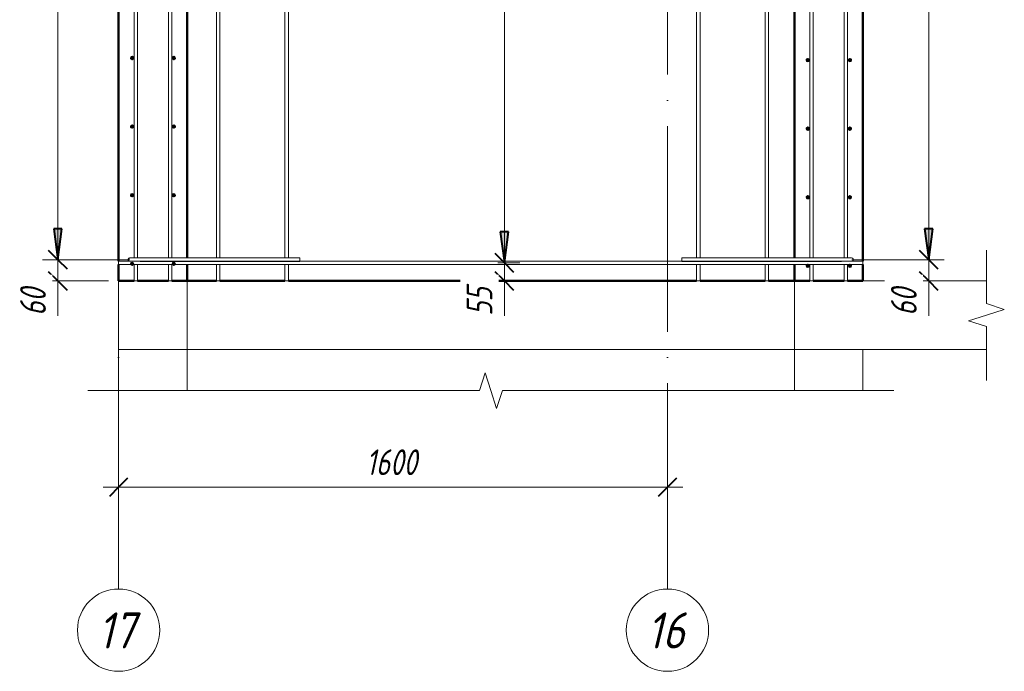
# Model space of a CAD drawing. Header units: millimetres. Extents: x -17509 to 45741, y 2835 to 27111.
# Tile 74 of 98: x 31713 to 34583, y 20962 to 22862. Entities that reach past the tile are written whole.
import ezdxf

# ---------------------------------------------------------------- set-up
doc = ezdxf.new("R2010")
doc.units = ezdxf.units.MM
doc.linetypes.add('ADSK_Линия сетки', pattern=[750, 600, -75, 0, -75])
doc.linetypes.add('ADSK_Невидимые', pattern=[150, 90, -60])
for name, color, linetype, lineweight in [('A-____-____-DIMS', 211, 'Continuous', 9), ('A-____-____-DIMS-30', 211, 'Continuous', 9), ('A-____-NOTE-TEXT', 131, 'Continuous', 20), ('A-DETL-GENF-OTLN', 92, 'Continuous', 20), ('A-FLOR-____-HDLN', 190, 'ADSK_Невидимые', 20), ('A-FLOR-____-MCUT', 192, 'Continuous', 50), ('A-FLOR-____-OTLN', 192, 'Continuous', 20), ('A-WALL-____-MCUT', 113, 'Continuous', 50), ('A-WALL-____-OTLN', 113, 'Continuous', 20), ('S-GRID-____-IDEN', 1, 'Continuous', 20), ('S-GRID-____-OTLN', 1, 'Continuous', 9), ('S-RBAR-____-MCUT', 171, 'Continuous', 20), ('S-RBAR-____-OTLN', 171, 'Continuous', 100)]:
    doc.layers.add(name, color=color, linetype=linetype, lineweight=lineweight)
doc.styles.add('GOST Common_I', font='GOST Common Italic.ttf', dxfattribs={"width": 0.9, "height": 105})
doc.styles.add('GOST Common_I_1', font='GOST Common Italic.ttf', dxfattribs={"width": 0.8, "height": 75})
doc.dimstyles.new('ADSK_Для_арматуры_Основной_2_5_мм_шаг_кол-во_Стрелки_точный', dxfattribs={"dimscale": 304.8, "dimtxt": 0.247469, "dimasz": 0.295276, "dimexe": 0.147638, "dimexo": 0.000484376, "dimgap": 0.03937, "dimtad": 1, "dimdec": 0, "dimlfac": 304.8, "dimdsep": 46, "dimtxsty": 'GOST Common_I_1', "dimsah": 1, "dimcen": 0.09, "dimdle": 0.147638, "dimazin": 0, "dimtfac": 1, "dimtdec": 4, "dimtix": 1, "dimtmove": 0, "dimatfit": 3, "dimfxl": 1, "dimtvp": 1, "dimtfill": 1, "dimtolj": 1, "dimtzin": 0, "dimarcsym": 2})
doc.dimstyles.new('ADSK_Округление_5мм__Узкий_', dxfattribs={"dimscale": 304.8, "dimtxt": 0.247469, "dimasz": 0.177165, "dimexe": 0.147638, "dimexo": 0.000322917, "dimgap": 0.03937, "dimtad": 1, "dimdec": 0, "dimlfac": 304.8, "dimrnd": 5, "dimdsep": 46, "dimtxsty": 'GOST Common_I_1', "dimblk1": 'OBLIQUE', "dimblk2": 'OBLIQUE', "dimsah": 1, "dimcen": 0.09, "dimdle": 0.147638, "dimazin": 0, "dimtfac": 1, "dimtdec": 4, "dimtix": 1, "dimtmove": 0, "dimatfit": 3, "dimfxl": 1, "dimtvp": 1, "dimtfill": 1, "dimtolj": 1, "dimtzin": 0, "dimlwd": 20, "dimlwe": 20, "dimarcsym": 2})
doc.dimstyles.new('ADSK_Округление_5мм__Узкий__1', dxfattribs={"dimscale": 304.8, "dimtxt": 0.247469, "dimasz": 0.177165, "dimexe": 0.147638, "dimexo": 0.000322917, "dimgap": 0.03937, "dimtad": 1, "dimdec": 0, "dimlfac": 304.8, "dimrnd": 5, "dimdsep": 46, "dimtxsty": 'GOST Common_I_1', "dimblk1": 'OBLIQUE', "dimblk2": 'OBLIQUE', "dimsah": 1, "dimcen": 0.09, "dimdle": 0.147638, "dimazin": 0, "dimtfac": 1, "dimtdec": 4, "dimtix": 1, "dimtmove": 1, "dimatfit": 3, "dimfxl": 1, "dimtvp": 1, "dimtfill": 1, "dimtolj": 1, "dimtzin": 0, "dimlwd": 20, "dimlwe": 20, "dimarcsym": 2})

# ---------------------------------------------------------------- blocks, each defined once
blk = doc.blocks.new('ADSK_Обрыв_Линия - ADSK_Обрыв_линия-1516213-КЖ1_Р_ВЭ8_Армирование_14')
at = {"layer": 'A-DETL-GENF-OTLN'}
for p, q in [((-51600, 21780.3), (-50548, 21780.3)), ((-50481.2, 21780.3), (-49430, 21780.3))]:
    blk.add_line(p, q, dxfattribs=at)
blk = doc.blocks.new('ADSK_Обрыв_Линия - ADSK_Обрыв_линия-1070728-КЖ1_Р_ВЭ8_Армирование_14')
at = {"layer": 'A-DETL-GENF-OTLN'}
for p, q in [((-49070, 22033.8), (-49070, 22100)), ((-49070, 21900), (-49070, 21967))]:
    blk.add_line(p, q, dxfattribs=at)
blk = doc.blocks.new('Ось сетки - Круг_Ø8 мм-6408-КЖ1_Р_ВЭ8_Армирование_14')
at = {"layer": 'S-GRID-____-IDEN'}
for start, end in [(0, 180), (180, 0)]:
    blk.add_arc((-50000, 21081.6), 120, start, end, dxfattribs=at)
blk = doc.blocks.new('DIMBLOCK307-КЖ1_Р_ВЭ8_Армирование_14')
at = {"layer": 'A-____-____-DIMS-30', "lineweight": 20}
for p, q in [((32001.2, 21498.8), (32001.2, 21543.8)), ((33601.2, 21498.8), (33601.2, 21543.8)), ((33646.2, 21498.8), (31956.2, 21498.8)), ((32001.2, 21498.8), (32001.2, 21490.6)), ((33601.2, 21498.8), (33601.2, 21490.6))]:
    blk.add_line(p, q, dxfattribs=at)
at = {"layer": 'A-____-____-DIMS-30', "lineweight": 40}
for p, q in [((32001.2, 21498.8), (32028.2, 21525.8)), ((33601.2, 21498.8), (33628.2, 21525.8)), ((32001.2, 21498.8), (31974.2, 21471.8)), ((33601.2, 21498.8), (33574.2, 21471.8))]:
    blk.add_line(p, q, dxfattribs=at)
at = {"layer": 'A-____-____-DIMS-30', "color": 0, "lineweight": 20, "insert": (32722.5, 21608.8), "char_height": 75, "width": 188.699, "attachment_point": 1, "line_spacing_factor": 1.022761, "style": 'GOST Common_I_1', "bg_fill": 3, "box_fill_scale": 1.25, "bg_fill_color": 256, "bg_fill_true_color": 13158600, "bg_fill_transparency": 0}
blk.add_mtext('1600', dxfattribs=at)
blk = doc.blocks.new('_Oblique')
at = {"color": 0, "linetype": 'ByBlock', "lineweight": -2}
blk.add_line((-0.5, -0.5), (0.5, 0.5), dxfattribs=at)
blk = doc.blocks.new('DIMBLOCK308-КЖ1_Р_ВЭ8_Армирование_14')
at = {"layer": 'A-____-____-DIMS-30', "lineweight": 40}
for p, q in [((34362.8, 22162), (34335.8, 22189)), ((34362.8, 22162), (34389.8, 22135)), ((34362.8, 22100), (34335.8, 22127)), ((34362.8, 22100), (34389.8, 22073))]:
    blk.add_line(p, q, dxfattribs=at)
at = {"layer": 'A-____-____-DIMS-30', "lineweight": 20}
for p, q in [((34362.8, 22162), (34138.2, 22162)), ((34362.8, 22055), (34362.8, 22162)), ((34362.8, 22162), (34407.8, 22162)), ((34362.8, 22097.8), (34362.8, 22131)), ((34362.8, 22100), (34201.2, 22100)), ((34362.8, 22100), (34407.8, 22100)), ((34362.8, 21998.4), (34362.8, 22097.8))]:
    blk.add_line(p, q, dxfattribs=at)
at = {"layer": 'A-____-____-DIMS-30', "color": 0, "lineweight": 20, "insert": (34252.8, 21998.4), "char_height": 75, "width": 101.253, "attachment_point": 1, "rotation": 90, "line_spacing_factor": 1.022761, "style": 'GOST Common_I_1', "bg_fill": 3, "box_fill_scale": 1.25, "bg_fill_color": 256, "bg_fill_true_color": 13158600, "bg_fill_transparency": 0}
blk.add_mtext('60', dxfattribs=at)
blk = doc.blocks.new('DIMBLOCK309-КЖ1_Р_ВЭ8_Армирование_14')
at = {"layer": 'A-____-____-DIMS-30', "lineweight": 40}
for p, q in [((34362.8, 24762), (34335.8, 24789)), ((34362.8, 24762), (34389.8, 24735)), ((34362.8, 22162), (34335.8, 22189)), ((34362.8, 22162), (34389.8, 22135))]:
    blk.add_line(p, q, dxfattribs=at)
at = {"layer": 'A-____-____-DIMS-30', "lineweight": 20}
for p, q in [((34362.8, 24762), (34138.2, 24762)), ((34362.8, 22162), (34362.8, 24762)), ((34362.8, 24762), (34407.8, 24762)), ((34362.8, 22162), (34138.2, 22162)), ((34362.8, 22162), (34407.8, 22162))]:
    blk.add_line(p, q, dxfattribs=at)
at = {"layer": 'A-____-____-DIMS-30', "color": 0, "lineweight": 20, "insert": (34252.8, 23377.6), "char_height": 75, "width": 202.507, "attachment_point": 1, "rotation": 90, "line_spacing_factor": 1.022761, "style": 'GOST Common_I_1', "bg_fill": 3, "box_fill_scale": 1.25, "bg_fill_color": 256, "bg_fill_true_color": 13158600, "bg_fill_transparency": 0}
blk.add_mtext('2600', dxfattribs=at)
blk = doc.blocks.new('DIMBLOCK325-КЖ1_Р_ВЭ8_Армирование_14')
at = {"layer": 'A-____-____-DIMS-30', "lineweight": 40}
for p, q in [((31824.1, 22162), (31797.1, 22189)), ((31824.1, 22162), (31851.1, 22135)), ((31824.1, 22100), (31797.1, 22127)), ((31824.1, 22100), (31851.1, 22073))]:
    blk.add_line(p, q, dxfattribs=at)
at = {"layer": 'A-____-____-DIMS-30', "lineweight": 20}
for p, q in [((31824.1, 22162), (31779.1, 22162)), ((31824.1, 22055), (31824.1, 22162)), ((31824.1, 22162), (32034.2, 22162)), ((31824.1, 22097.8), (31824.1, 22131)), ((31824.1, 22100), (31779.1, 22100)), ((31824.1, 22100), (31971.2, 22100)), ((31824.1, 21998.4), (31824.1, 22097.8))]:
    blk.add_line(p, q, dxfattribs=at)
at = {"layer": 'A-____-____-DIMS-30', "color": 0, "lineweight": 20, "insert": (31714.1, 21998.4), "char_height": 75, "width": 101.253, "attachment_point": 1, "rotation": 90, "line_spacing_factor": 1.022761, "style": 'GOST Common_I_1', "bg_fill": 3, "box_fill_scale": 1.25, "bg_fill_color": 256, "bg_fill_true_color": 13158600, "bg_fill_transparency": 0}
blk.add_mtext('60', dxfattribs=at)
blk = doc.blocks.new('DIMBLOCK326-КЖ1_Р_ВЭ8_Армирование_14')
at = {"layer": 'A-____-____-DIMS-30', "lineweight": 40}
for p, q in [((31824.1, 24762), (31797.1, 24789)), ((31824.1, 24762), (31851.1, 24735)), ((31824.1, 22162), (31797.1, 22189)), ((31824.1, 22162), (31851.1, 22135))]:
    blk.add_line(p, q, dxfattribs=at)
at = {"layer": 'A-____-____-DIMS-30', "lineweight": 20}
for p, q in [((31824.1, 24762), (31779.1, 24762)), ((31824.1, 22162), (31824.1, 24762)), ((31824.1, 24762), (32034.2, 24762)), ((31824.1, 22162), (31779.1, 22162)), ((31824.1, 22162), (32034.2, 22162))]:
    blk.add_line(p, q, dxfattribs=at)
at = {"layer": 'A-____-____-DIMS-30', "color": 0, "lineweight": 20, "insert": (31714.1, 23377.6), "char_height": 75, "width": 202.507, "attachment_point": 1, "rotation": 90, "line_spacing_factor": 1.022761, "style": 'GOST Common_I_1', "bg_fill": 3, "box_fill_scale": 1.25, "bg_fill_color": 256, "bg_fill_true_color": 13158600, "bg_fill_transparency": 0}
blk.add_mtext('2600', dxfattribs=at)
blk = doc.blocks.new('DIMBLOCK331-КЖ1_Р_ВЭ8_Армирование_14')
at = {"layer": 'A-____-____-DIMS-30', "lineweight": 40}
for p, q in [((33125.7, 22153), (33098.7, 22180)), ((33125.7, 22153), (33152.7, 22126)), ((33125.7, 22100), (33098.7, 22127)), ((33125.7, 22100), (33152.7, 22073))]:
    blk.add_line(p, q, dxfattribs=at)
at = {"layer": 'A-____-____-DIMS-30', "lineweight": 20}
for p, q in [((33125.7, 22153), (33117.5, 22153)), ((33125.7, 22055), (33125.7, 22153)), ((33125.7, 22153), (33170.7, 22153)), ((33125.7, 22097.8), (33125.7, 22126.5)), ((33125.7, 22100), (33117.5, 22100)), ((33125.7, 22100), (33170.7, 22100)), ((33125.7, 21998.4), (33125.7, 22097.8))]:
    blk.add_line(p, q, dxfattribs=at)
at = {"layer": 'A-____-____-DIMS-30', "color": 0, "lineweight": 20, "insert": (33015.7, 21998.4), "char_height": 75, "width": 101.253, "attachment_point": 1, "rotation": 90, "line_spacing_factor": 1.022761, "style": 'GOST Common_I_1', "bg_fill": 3, "box_fill_scale": 1.25, "bg_fill_color": 256, "bg_fill_true_color": 13158600, "bg_fill_transparency": 0}
blk.add_mtext('55', dxfattribs=at)
blk = doc.blocks.new('DIMBLOCK332-КЖ1_Р_ВЭ8_Армирование_14')
at = {"layer": 'A-____-____-DIMS-30', "lineweight": 40}
for p, q in [((33125.7, 24753), (33098.7, 24780)), ((33125.7, 24753), (33152.7, 24726)), ((33125.7, 22153), (33098.7, 22180)), ((33125.7, 22153), (33152.7, 22126))]:
    blk.add_line(p, q, dxfattribs=at)
at = {"layer": 'A-____-____-DIMS-30', "lineweight": 20}
for p, q in [((33125.7, 24753), (33117.5, 24753)), ((33125.7, 22153), (33125.7, 24753)), ((33125.7, 24753), (33170.7, 24753)), ((33125.7, 22153), (33117.5, 22153)), ((33125.7, 22153), (33170.7, 22153))]:
    blk.add_line(p, q, dxfattribs=at)
at = {"layer": 'A-____-____-DIMS-30', "color": 0, "lineweight": 20, "insert": (33015.7, 23368.6), "char_height": 75, "width": 202.507, "attachment_point": 1, "rotation": 90, "line_spacing_factor": 1.022761, "style": 'GOST Common_I_1', "bg_fill": 3, "box_fill_scale": 1.25, "bg_fill_color": 256, "bg_fill_true_color": 13158600, "bg_fill_transparency": 0}
blk.add_mtext('2600', dxfattribs=at)
blk = doc.blocks.new('DIMBLOCK335-КЖ1_Р_ВЭ8_Армирование_14')
at = {"layer": 'A-____-____-DIMS-30', "lineweight": 40}
for points in [[(33125.7, 24853), (33137.5, 24943), (33113.8, 24943)], [(33125.7, 24753), (33113.8, 24663), (33137.5, 24663)], [(33125.7, 22153), (33137.5, 22243), (33113.8, 22243)]]:
    blk.add_hatch(color=256, dxfattribs=at).paths.add_polyline_path(points)
for p, q in [((33137.5, 24943), (33113.8, 24943)), ((33113.8, 24943), (33125.7, 24853)), ((33125.7, 24853), (33137.5, 24943)), ((33125.7, 24753), (33113.8, 24663)), ((33137.5, 24663), (33125.7, 24753)), ((33113.8, 24663), (33137.5, 24663)), ((33137.5, 22243), (33113.8, 22243)), ((33113.8, 22243), (33125.7, 22153)), ((33125.7, 22153), (33137.5, 22243))]:
    blk.add_line(p, q, dxfattribs=at)
at = {"layer": 'A-____-____-DIMS-30'}
for p, q in [((33125.7, 24853), (33107, 24853)), ((33125.7, 24853), (33170.7, 24853)), ((33125.7, 24753), (33107, 24753)), ((33125.7, 22108), (33125.7, 24753)), ((33125.7, 24753), (33170.7, 24753)), ((33125.7, 22153), (33107, 22153)), ((33125.7, 22153), (33170.7, 22153))]:
    blk.add_line(p, q, dxfattribs=at)
at = {"layer": 'A-____-____-DIMS-30', "color": 0, "insert": (33015.7, 23226.7), "char_height": 75, "width": 543.086, "attachment_point": 1, "rotation": 90, "line_spacing_factor": 1.022761, "style": 'GOST Common_I_1', "bg_fill": 3, "box_fill_scale": 1.25, "bg_fill_color": 256, "bg_fill_true_color": 13158600, "bg_fill_transparency": 0}
blk.add_mtext('200x13=2600', dxfattribs=at)
blk = doc.blocks.new('_None')
blk = doc.blocks.new('DIMBLOCK337-КЖ1_Р_ВЭ8_Армирование_14')
at = {"layer": 'A-____-____-DIMS-30', "lineweight": 40}
for points in [[(31824.1, 24862), (31836, 24952), (31812.3, 24952)], [(31824.1, 24762), (31812.3, 24672), (31836, 24672)], [(31824.1, 22162), (31836, 22252), (31812.3, 22252)]]:
    blk.add_hatch(color=256, dxfattribs=at).paths.add_polyline_path(points)
for p, q in [((31836, 24952), (31812.3, 24952)), ((31812.3, 24952), (31824.1, 24862)), ((31824.1, 24862), (31836, 24952)), ((31824.1, 24762), (31812.3, 24672)), ((31836, 24672), (31824.1, 24762)), ((31812.3, 24672), (31836, 24672)), ((31836, 22252), (31812.3, 22252)), ((31812.3, 22252), (31824.1, 22162)), ((31824.1, 22162), (31836, 22252))]:
    blk.add_line(p, q, dxfattribs=at)
at = {"layer": 'A-____-____-DIMS-30'}
for p, q in [((31824.1, 24862), (31779.1, 24862)), ((31824.1, 24862), (31994.2, 24862)), ((31824.1, 24762), (31779.1, 24762)), ((31824.1, 22117), (31824.1, 24762)), ((31824.1, 24762), (31989.2, 24762)), ((31824.1, 22162), (31779.1, 22162)), ((31824.1, 22162), (31989.2, 22162))]:
    blk.add_line(p, q, dxfattribs=at)
at = {"layer": 'A-____-____-DIMS-30', "color": 0, "insert": (31714.1, 23235.7), "char_height": 75, "width": 543.086, "attachment_point": 1, "rotation": 90, "line_spacing_factor": 1.022761, "style": 'GOST Common_I_1', "bg_fill": 3, "box_fill_scale": 1.25, "bg_fill_color": 256, "bg_fill_true_color": 13158600, "bg_fill_transparency": 0}
blk.add_mtext('200x13=2600', dxfattribs=at)
blk = doc.blocks.new('DIMBLOCK339-КЖ1_Р_ВЭ8_Армирование_14')
at = {"layer": 'A-____-____-DIMS-30', "lineweight": 40}
for points in [[(34362.8, 24862), (34374.6, 24952), (34350.9, 24952)], [(34362.8, 24762), (34350.9, 24672), (34374.6, 24672)], [(34362.8, 22162), (34374.6, 22252), (34350.9, 22252)]]:
    blk.add_hatch(color=256, dxfattribs=at).paths.add_polyline_path(points)
for p, q in [((34374.6, 24952), (34350.9, 24952)), ((34350.9, 24952), (34362.8, 24862)), ((34362.8, 24862), (34374.6, 24952)), ((34362.8, 24762), (34350.9, 24672)), ((34374.6, 24672), (34362.8, 24762)), ((34350.9, 24672), (34374.6, 24672)), ((34374.6, 22252), (34350.9, 22252)), ((34350.9, 22252), (34362.8, 22162)), ((34362.8, 22162), (34374.6, 22252))]:
    blk.add_line(p, q, dxfattribs=at)
at = {"layer": 'A-____-____-DIMS-30'}
for p, q in [((34362.8, 24862), (34178.2, 24862)), ((34362.8, 24862), (34407.8, 24862)), ((34362.8, 24762), (34183.2, 24762)), ((34362.8, 22117), (34362.8, 24762)), ((34362.8, 24762), (34407.8, 24762)), ((34362.8, 22162), (34183.2, 22162)), ((34362.8, 22162), (34407.8, 22162))]:
    blk.add_line(p, q, dxfattribs=at)
at = {"layer": 'A-____-____-DIMS-30', "color": 0, "insert": (34252.8, 23235.7), "char_height": 75, "width": 543.086, "attachment_point": 1, "rotation": 90, "line_spacing_factor": 1.022761, "style": 'GOST Common_I_1', "bg_fill": 3, "box_fill_scale": 1.25, "bg_fill_color": 256, "bg_fill_true_color": 13158600, "bg_fill_transparency": 0}
blk.add_mtext('200x13=2600', dxfattribs=at)

msp = doc.modelspace()

# ---------------------------------------------------------------- hatches: boundary and pattern name
at = {"layer": 'S-RBAR-____-MCUT'}
h = msp.add_hatch(color=256, dxfattribs=at)
edge = h.paths.add_edge_path()
edge.add_arc((32040.3351, 22750.1721), 5, 0, 360)
for points in [[(32040.3351, 22745.1721), (32045.0904, 22748.6271), (32043.2741, 22754.2172), (32037.3962, 22754.2172), (32035.5799, 22748.6271)], [(32161.992, 22745.1721), (32166.7473, 22748.6271), (32164.9309, 22754.2172), (32159.0531, 22754.2172), (32157.2367, 22748.6271)], [(34007.225, 22739.956), (34013.1029, 22739.956), (34014.9192, 22745.5462), (34010.164, 22749.0011), (34005.4087, 22745.5462)], [(34130.225, 22739.956), (34136.1029, 22739.956), (34137.9192, 22745.5462), (34133.164, 22749.0011), (34128.4087, 22745.5462)], [(32040.3351, 22545.1721), (32045.0904, 22548.6271), (32043.2741, 22554.2172), (32037.3962, 22554.2172), (32035.5799, 22548.6271)], [(32161.992, 22545.1721), (32166.7473, 22548.6271), (32164.9309, 22554.2172), (32159.0531, 22554.2172), (32157.2367, 22548.6271)], [(34007.225, 22539.956), (34013.1029, 22539.956), (34014.9192, 22545.5462), (34010.164, 22549.0011), (34005.4087, 22545.5462)], [(34130.225, 22539.956), (34136.1029, 22539.956), (34137.9192, 22545.5462), (34133.164, 22549.0011), (34128.4087, 22545.5462)], [(32040.3351, 22345.1721), (32045.0904, 22348.6271), (32043.2741, 22354.2172), (32037.3962, 22354.2172), (32035.5799, 22348.6271)], [(32161.992, 22345.1721), (32166.7473, 22348.6271), (32164.9309, 22354.2172), (32159.0531, 22354.2172), (32157.2367, 22348.6271)], [(34007.225, 22339.956), (34013.1029, 22339.956), (34014.9192, 22345.5462), (34010.164, 22349.0011), (34005.4087, 22345.5462)], [(34130.225, 22339.956), (34136.1029, 22339.956), (34137.9192, 22345.5462), (34133.164, 22349.0011), (34128.4087, 22345.5462)], [(32040.3351, 22145.1721), (32045.0904, 22148.6271), (32043.2741, 22154.2172), (32037.3962, 22154.2172), (32035.5799, 22148.6271)], [(32161.992, 22145.1721), (32166.7473, 22148.6271), (32164.9309, 22154.2172), (32159.0531, 22154.2172), (32157.2367, 22148.6271)], [(34007.225, 22139.956), (34013.1029, 22139.956), (34014.9192, 22145.5462), (34010.164, 22149.0011), (34005.4087, 22145.5462)], [(34130.225, 22139.956), (34136.1029, 22139.956), (34137.9192, 22145.5462), (34133.164, 22149.0011), (34128.4087, 22145.5462), (34130.0732, 22140.4232)]]:
    msp.add_hatch(color=256, dxfattribs=at).paths.add_polyline_path(points)
h = msp.add_hatch(color=256, dxfattribs=at)
edge = h.paths.add_edge_path()
edge.add_arc((32161.992, 22750.1721), 5, 0, 360)
h = msp.add_hatch(color=256, dxfattribs=at)
edge = h.paths.add_edge_path()
edge.add_arc((34010.164, 22744.0011), 5, 0, 360)
h = msp.add_hatch(color=256, dxfattribs=at)
edge = h.paths.add_edge_path()
edge.add_arc((34133.164, 22744.0011), 5, 0, 360)
h = msp.add_hatch(color=256, dxfattribs=at)
edge = h.paths.add_edge_path()
edge.add_arc((32040.3351, 22550.1721), 5, 0, 360)
h = msp.add_hatch(color=256, dxfattribs=at)
edge = h.paths.add_edge_path()
edge.add_arc((32161.992, 22550.1721), 5, 0, 360)
h = msp.add_hatch(color=256, dxfattribs=at)
edge = h.paths.add_edge_path()
edge.add_arc((34010.164, 22544.0011), 5, 0, 360)
h = msp.add_hatch(color=256, dxfattribs=at)
edge = h.paths.add_edge_path()
edge.add_arc((34133.164, 22544.0011), 5, 0, 360)
h = msp.add_hatch(color=256, dxfattribs=at)
edge = h.paths.add_edge_path()
edge.add_arc((32040.3351, 22350.1721), 5, 0, 360)
h = msp.add_hatch(color=256, dxfattribs=at)
edge = h.paths.add_edge_path()
edge.add_arc((32161.992, 22350.1721), 5, 0, 360)
h = msp.add_hatch(color=256, dxfattribs=at)
edge = h.paths.add_edge_path()
edge.add_arc((34010.164, 22344.0011), 5, 0, 360)
h = msp.add_hatch(color=256, dxfattribs=at)
edge = h.paths.add_edge_path()
edge.add_arc((34133.164, 22344.0011), 5, 0, 360)
h = msp.add_hatch(color=256, dxfattribs=at)
edge = h.paths.add_edge_path()
edge.add_arc((32040.3351, 22150.1721), 5, 0, 360)
h = msp.add_hatch(color=256, dxfattribs=at)
edge = h.paths.add_edge_path()
edge.add_arc((32161.992, 22150.1721), 5, 0, 360)
h = msp.add_hatch(color=256, dxfattribs=at)
edge = h.paths.add_edge_path()
edge.add_arc((34010.164, 22144.0011), 5, 0, 360)
h = msp.add_hatch(color=256, dxfattribs=at)
edge = h.paths.add_edge_path()
edge.add_arc((34133.164, 22144.0011), 5, 0, 360)

# ---------------------------------------------------------------- linework, layer by layer
at = {"layer": 'A-____-NOTE-TEXT'}
for p, q in [((34531.1632, 22100), (34531.1632, 22190)), ((34531.1632, 22033.7852), (34583.1533, 22016.8926)), ((34583.1533, 22016.8926), (34531.1632, 22000)), ((34531.1632, 22000), (34479.2017, 21983.5)), ((34531.1632, 21967), (34479.2017, 21983.5)), ((34531.1632, 21900), (34531.1632, 21810)), ((33053.1634, 21780.2865), (33069.6634, 21832.248)), ((33086.1634, 21780.2865), (33069.6634, 21832.248)), ((32001.1636, 21780.2865), (31911.1636, 21780.2865)), ((33103.056, 21728.2964), (33086.1634, 21780.2865)), ((33119.9486, 21780.2865), (33103.056, 21728.2964)), ((34171.1632, 21780.2865), (34261.1632, 21780.2865))]:
    msp.add_line(p, q, dxfattribs=at)
at = {"layer": 'A-FLOR-____-HDLN', "color": 8, "lineweight": 9}
msp.add_line((33971.4232, 22100), (33971.4232, 21900), dxfattribs=at)
at = {"layer": 'A-FLOR-____-MCUT', "color": 8, "lineweight": 9}
for p, q in [((32001.1627, 22100), (32001.1627, 21900)), ((32201.1627, 21900), (32201.1627, 22100)), ((33971.1632, 22100), (33971.1632, 21900)), ((34531.1632, 22100), (34171.1632, 22100)), ((33971.1632, 21900), (34531.1632, 21900))]:
    msp.add_line(p, q, dxfattribs=at)
at = {"layer": 'A-FLOR-____-OTLN', "color": 8, "lineweight": 9}
for p, q in [((33971.1136, 22100), (33971.1632, 22100)), ((33971.1632, 21900), (32201.2123, 21900))]:
    msp.add_line(p, q, dxfattribs=at)
at = {"layer": 'A-WALL-____-MCUT'}
for p, q in [((32001.1627, 24748.0006), (32001.1627, 22158.0006)), ((32201.1627, 22167.0006), (32201.1627, 24748.0006)), ((33971.1632, 24748.0006), (33971.1632, 22167.0006)), ((34171.1632, 22158.0006), (34171.1632, 24748.0006)), ((32001.1627, 22148.0006), (32001.1627, 22100)), ((32201.1627, 22100), (32201.1627, 22148.0006)), ((33971.1632, 22148.0006), (33971.1632, 22100)), ((34171.1632, 22100), (34171.1632, 22148.0006)), ((32001.1627, 22100), (32046.1636, 22100)), ((32056.1636, 22100), (32146.1636, 22100)), ((32156.1636, 22100), (32201.1627, 22100)), ((33971.1632, 22100), (34016.164, 22100)), ((34026.164, 22100), (34116.164, 22100)), ((34126.164, 22100), (34171.1632, 22100))]:
    msp.add_line(p, q, dxfattribs=at)
at = {"layer": 'A-WALL-____-MCUT', "color": 8, "lineweight": 9}
for p, q in [((32001.1627, 21900), (32001.1627, 21780.2865)), ((32201.1627, 21900), (32001.1627, 21900)), ((32201.1627, 21780.2865), (32201.1627, 21900)), ((33971.1632, 21900), (33971.1632, 21780.2865)), ((34171.1632, 21780.2865), (34171.1632, 21900))]:
    msp.add_line(p, q, dxfattribs=at)
at = {"layer": 'A-WALL-____-OTLN', "lineweight": 50}
for p, q in [((32201.1627, 22100), (32286.1623, 22100)), ((32296.1623, 22100), (32486.1623, 22100)), ((32496.1623, 22100), (33686.1623, 22100)), ((33696.1623, 22100), (33886.1623, 22100)), ((33896.1623, 22100), (33971.1136, 22100))]:
    msp.add_line(p, q, dxfattribs=at)
at = {"layer": 'A-WALL-____-OTLN', "color": 8, "lineweight": 9}
msp.add_line((32201.2123, 21900), (32201.1627, 21900), dxfattribs=at)
at = {"layer": 'S-GRID-____-OTLN', "linetype": 'ADSK_Линия сетки'}
for p, q in [((32001.1627, 21201.555), (32001.1627, 26980)), ((33601.1627, 21201.555), (33601.1627, 26980))]:
    msp.add_line(p, q, dxfattribs=at)
at = {"layer": 'S-RBAR-____-MCUT'}
for p, q in [((32037.3962, 22754.2172), (32035.5799, 22748.6271)), ((32035.5799, 22748.6271), (32040.3351, 22745.1721)), ((32043.2741, 22754.2172), (32037.3962, 22754.2172)), ((32040.3351, 22745.1721), (32045.0904, 22748.6271)), ((32045.0904, 22748.6271), (32043.2741, 22754.2172)), ((32159.0531, 22754.2172), (32157.2367, 22748.6271)), ((32157.2367, 22748.6271), (32161.992, 22745.1721)), ((32164.9309, 22754.2172), (32159.0531, 22754.2172)), ((32161.992, 22745.1721), (32166.7473, 22748.6271)), ((32166.7473, 22748.6271), (32164.9309, 22754.2172)), ((34010.164, 22749.0011), (34005.4087, 22745.5462)), ((34005.4087, 22745.5462), (34007.225, 22739.956)), ((34007.225, 22739.956), (34013.1029, 22739.956)), ((34014.9192, 22745.5462), (34010.164, 22749.0011)), ((34013.1029, 22739.956), (34014.9192, 22745.5462)), ((34133.164, 22749.0011), (34128.4087, 22745.5462)), ((34128.4087, 22745.5462), (34130.225, 22739.956)), ((34130.225, 22739.956), (34136.1029, 22739.956)), ((34137.9192, 22745.5462), (34133.164, 22749.0011)), ((34136.1029, 22739.956), (34137.9192, 22745.5462)), ((32037.3962, 22554.2172), (32035.5799, 22548.6271)), ((32035.5799, 22548.6271), (32040.3351, 22545.1721)), ((32043.2741, 22554.2172), (32037.3962, 22554.2172)), ((32040.3351, 22545.1721), (32045.0904, 22548.6271)), ((32045.0904, 22548.6271), (32043.2741, 22554.2172)), ((32159.0531, 22554.2172), (32157.2367, 22548.6271)), ((32157.2367, 22548.6271), (32161.992, 22545.1721)), ((32164.9309, 22554.2172), (32159.0531, 22554.2172)), ((32161.992, 22545.1721), (32166.7473, 22548.6271)), ((32166.7473, 22548.6271), (32164.9309, 22554.2172)), ((34010.164, 22549.0011), (34005.4087, 22545.5462)), ((34005.4087, 22545.5462), (34007.225, 22539.956)), ((34007.225, 22539.956), (34013.1029, 22539.956)), ((34014.9192, 22545.5462), (34010.164, 22549.0011)), ((34013.1029, 22539.956), (34014.9192, 22545.5462)), ((34133.164, 22549.0011), (34128.4087, 22545.5462)), ((34128.4087, 22545.5462), (34130.225, 22539.956)), ((34130.225, 22539.956), (34136.1029, 22539.956)), ((34137.9192, 22545.5462), (34133.164, 22549.0011)), ((34136.1029, 22539.956), (34137.9192, 22545.5462)), ((32037.3962, 22354.2172), (32035.5799, 22348.6271)), ((32035.5799, 22348.6271), (32040.3351, 22345.1721)), ((32043.2741, 22354.2172), (32037.3962, 22354.2172)), ((32040.3351, 22345.1721), (32045.0904, 22348.6271)), ((32045.0904, 22348.6271), (32043.2741, 22354.2172)), ((32159.0531, 22354.2172), (32157.2367, 22348.6271)), ((32157.2367, 22348.6271), (32161.992, 22345.1721)), ((32164.9309, 22354.2172), (32159.0531, 22354.2172)), ((32161.992, 22345.1721), (32166.7473, 22348.6271)), ((32166.7473, 22348.6271), (32164.9309, 22354.2172)), ((34010.164, 22349.0011), (34005.4087, 22345.5462)), ((34005.4087, 22345.5462), (34007.225, 22339.956)), ((34007.225, 22339.956), (34013.1029, 22339.956)), ((34014.9192, 22345.5462), (34010.164, 22349.0011)), ((34013.1029, 22339.956), (34014.9192, 22345.5462)), ((34133.164, 22349.0011), (34128.4087, 22345.5462)), ((34128.4087, 22345.5462), (34130.225, 22339.956)), ((34130.225, 22339.956), (34136.1029, 22339.956)), ((34137.9192, 22345.5462), (34133.164, 22349.0011)), ((34136.1029, 22339.956), (34137.9192, 22345.5462)), ((32037.3962, 22154.2172), (32035.5799, 22148.6271)), ((32035.5799, 22148.6271), (32040.3351, 22145.1721)), ((32043.2741, 22154.2172), (32037.3962, 22154.2172)), ((32040.3351, 22145.1721), (32045.0904, 22148.6271)), ((32045.0904, 22148.6271), (32043.2741, 22154.2172)), ((32159.0531, 22154.2172), (32157.2367, 22148.6271)), ((32157.2367, 22148.6271), (32161.992, 22145.1721)), ((32164.9309, 22154.2172), (32159.0531, 22154.2172)), ((32161.992, 22145.1721), (32166.7473, 22148.6271)), ((32166.7473, 22148.6271), (32164.9309, 22154.2172)), ((34010.164, 22149.0011), (34005.4087, 22145.5462)), ((34005.4087, 22145.5462), (34007.225, 22139.956)), ((34007.225, 22139.956), (34013.1029, 22139.956)), ((34014.9192, 22145.5462), (34010.164, 22149.0011)), ((34013.1029, 22139.956), (34014.9192, 22145.5462)), ((34133.164, 22149.0011), (34128.4087, 22145.5462)), ((34128.4087, 22145.5462), (34130.0732, 22140.4232)), ((34130.0732, 22140.4232), (34130.225, 22139.956)), ((34130.225, 22139.956), (34136.1029, 22139.956)), ((34137.9192, 22145.5462), (34133.164, 22149.0011)), ((34136.1029, 22139.956), (34137.9192, 22145.5462))]:
    msp.add_line(p, q, dxfattribs=at)
for centre in [(32040.3351, 22750.1721), (32161.992, 22750.1721), (34010.164, 22744.0011), (34133.164, 22744.0011), (32040.3351, 22550.1721), (32161.992, 22550.1721), (34010.164, 22544.0011), (34133.164, 22544.0011), (32040.3351, 22350.1721), (32161.992, 22350.1721), (34010.164, 22344.0011), (34133.164, 22344.0011), (32040.3351, 22150.1721), (32161.992, 22150.1721), (34010.164, 22144.0011), (34133.164, 22144.0011)]:
    msp.add_circle(centre, 5, dxfattribs=at)
at = {"layer": 'S-RBAR-____-OTLN', "lineweight": 20}
for p, q in [((32046.1636, 22167.0006), (32046.1636, 24748.0006)), ((32056.1636, 22167.0006), (32056.1636, 24748.0006)), ((32146.1636, 22167.0006), (32146.1636, 24748.0006)), ((32156.1636, 22167.0006), (32156.1636, 24748.0006)), ((32286.1623, 22167.0006), (32286.1623, 24748.0006)), ((32296.1623, 22167.0006), (32296.1623, 24748.0006)), ((32486.1623, 22167.0006), (32486.1623, 24748.0006)), ((32496.1623, 22167.0006), (32496.1623, 24748.0006)), ((33686.1623, 22167.0006), (33686.1623, 24748.0006)), ((33696.1623, 22167.0006), (33696.1623, 24748.0006)), ((33886.1623, 22167.0006), (33886.1623, 24748.0006)), ((33896.1623, 22167.0006), (33896.1623, 24748.0006)), ((34016.164, 22167.0006), (34016.164, 24748.0006)), ((34026.164, 22167.0006), (34026.164, 24748.0006)), ((34116.164, 22167.0006), (34116.164, 24748.0006)), ((34126.164, 22167.0006), (34126.164, 24748.0006)), ((32034.1627, 22167.0006), (32064.1627, 22167.0006)), ((32529.1627, 22167.0006), (32064.1627, 22167.0006)), ((32529.1627, 22167.0006), (32529.1627, 22157.0006)), ((33643.1623, 22167.0006), (34108.1623, 22167.0006)), ((33643.1623, 22157.0006), (33643.1623, 22167.0006)), ((34138.1623, 22167.0006), (34108.1623, 22167.0006)), ((32001.1627, 22158.0006), (34171.1623, 22158.0006)), ((32001.1627, 22148.0006), (32001.1627, 22158.0006)), ((32001.1627, 22148.0006), (34171.1623, 22148.0006)), ((32046.1636, 22100.0006), (32046.1636, 22148.0006)), ((32056.1636, 22100.0006), (32056.1636, 22148.0006)), ((32529.1627, 22157.0006), (32064.1627, 22157.0006)), ((32146.1636, 22100.0006), (32146.1636, 22148.0006)), ((32156.1636, 22100.0006), (32156.1636, 22148.0006)), ((32286.1623, 22100.0006), (32286.1623, 22148.0006)), ((32296.1623, 22100.0006), (32296.1623, 22148.0006)), ((32486.1623, 22100.0006), (32486.1623, 22148.0006)), ((32496.1623, 22100.0006), (32496.1623, 22148.0006)), ((33643.1623, 22157.0006), (34108.1623, 22157.0006)), ((33686.1623, 22100.0006), (33686.1623, 22148.0006)), ((33696.1623, 22100.0006), (33696.1623, 22148.0006)), ((33886.1623, 22100.0006), (33886.1623, 22148.0006)), ((33896.1623, 22100.0006), (33896.1623, 22148.0006)), ((34016.164, 22100.0011), (34016.164, 22148.0006)), ((34026.164, 22100.0011), (34026.164, 22148.0006)), ((34116.164, 22100.0011), (34116.164, 22148.0006)), ((34126.164, 22100.0011), (34126.164, 22148.0006)), ((34171.1623, 22148.0006), (34171.1623, 22158.0006)), ((32056.1636, 22100.0006), (32046.1636, 22100.0006)), ((32156.1636, 22100.0006), (32146.1636, 22100.0006)), ((32296.1623, 22100.0006), (32286.1623, 22100.0006)), ((32496.1623, 22100.0006), (32486.1623, 22100.0006)), ((33696.1623, 22100.0006), (33686.1623, 22100.0006)), ((33896.1623, 22100.0006), (33886.1623, 22100.0006)), ((34026.164, 22100.0011), (34016.164, 22100.0011)), ((34126.164, 22100.0011), (34116.164, 22100.0011))]:
    msp.add_line(p, q, dxfattribs=at)
for centre, start, end in [((32034.1627, 22162.0006), 90, 233.7679987), ((32034.1627, 22162.0006), 120, 150), ((32034.1627, 22162.0006), 210, 233.7679987), ((32034.1627, 22162.0006), 90, 105), ((34138.1623, 22162.0006), 306.2320013, 90), ((34138.1623, 22162.0006), 30, 60), ((34138.1623, 22162.0006), 306.2320013, 330)]:
    msp.add_arc(centre, 5, start, end, dxfattribs=at)

# ---------------------------------------------------------------- block references
at = {"layer": 'A-DETL-GENF-OTLN'}
for name in ['ADSK_Обрыв_Линия - ADSK_Обрыв_линия-1070728-КЖ1_Р_ВЭ8_Армирование_14', 'ADSK_Обрыв_Линия - ADSK_Обрыв_линия-1516213-КЖ1_Р_ВЭ8_Армирование_14']:
    msp.add_blockref(name, (83601.1627, 0), dxfattribs=at)
at = {"layer": 'S-GRID-____-IDEN'}
for p in [(82001.1627, 0), (83601.1627, 0)]:
    msp.add_blockref('Ось сетки - Круг_Ø8 мм-6408-КЖ1_Р_ВЭ8_Армирование_14', p, dxfattribs=at)

# ---------------------------------------------------------------- texts
at = {"layer": 'S-GRID-____-IDEN', "lineweight": 9, "char_height": 105, "width": 145.025269, "attachment_point": 1, "style": 'GOST Common_I'}
for s, insert in [('17', (31941.1085, 21133.315)), ('16', (33541.1085, 21133.315))]:
    msp.add_mtext(s, dxfattribs=dict(at, insert=insert))

# ---------------------------------------------------------------- next in the draw order: dimensions: what is measured, and where the dimension line sits
at = {"layer": 'A-____-____-DIMS', "lineweight": 20}
for base, p1, p2, override, picture, middle in [((31824.1164, 22162.0006), (32001.1627, 22100), (32064.1627, 22162.0006), {"dimpost": '<>', "dimfxl": 88.391578}, 'DIMBLOCK325-КЖ1_Р_ВЭ8_Армирование_14', (31764.1043, 22049.0378)), ((34362.7668, 22162.0006), (34171.1632, 22100), (34108.1623, 22162.0006), {"dimpost": '<>', "dimfxl": 88.39222}, 'DIMBLOCK308-КЖ1_Р_ВЭ8_Армирование_14', (34302.7547, 22049.0378)), ((33125.6649, 22153.0006), (33087.4811, 22100), (33087.4811, 22153.0006), {"dimpost": '<>', "dimfxl": 53.000573}, 'DIMBLOCK331-КЖ1_Р_ВЭ8_Армирование_14', (33065.6528, 22049.0378))]:
    dim = msp.add_linear_dim(base=base, p1=p1, p2=p2, angle=90, dimstyle='ADSK_Округление_5мм__Узкий__1', override=override, dxfattribs=at)
    dim.commit()
    dim.dimension.update_dxf_attribs({"geometry": picture, "text_midpoint": middle, "dimtype": 160, "text_rotation": 90})
dim = msp.add_linear_dim(base=(32001.1627, 21498.8134), p1=(33601.1627, 21460.6296), p2=(32001.1627, 21460.6296), dimstyle='ADSK_Округление_5мм__Узкий_', override={"dimpost": '<>', "dimfxl": 1600}, dxfattribs=at)
dim.commit()
dim.dimension.update_dxf_attribs({"geometry": 'DIMBLOCK307-КЖ1_Р_ВЭ8_Армирование_14', "text_midpoint": (32801.1627, 21548.7964)})

# ---------------------------------------------------------------- next in the draw order: dimensions: what is measured, and where the dimension line sits
for base, p1, p2, picture, middle in [((31824.1164, 24762.0006), (32064.1627, 22162.0006), (32064.1627, 24762.0006), 'DIMBLOCK326-КЖ1_Р_ВЭ8_Армирование_14', (31774.1334, 23462.0006)), ((33125.6649, 24753.0006), (33087.4811, 22153.0006), (33087.4811, 24753.0006), 'DIMBLOCK332-КЖ1_Р_ВЭ8_Армирование_14', (33075.6819, 23453.0006)), ((34362.7668, 24762.0006), (34108.1623, 22162.0006), (34108.1623, 24762.0006), 'DIMBLOCK309-КЖ1_Р_ВЭ8_Армирование_14', (34312.7839, 23462.0006))]:
    dim = msp.add_linear_dim(base=base, p1=p1, p2=p2, angle=90, dimstyle='ADSK_Округление_5мм__Узкий_', override={"dimpost": '<>', "dimfxl": 2600}, dxfattribs=at)
    dim.commit()
    dim.dimension.update_dxf_attribs({"geometry": picture, "text_midpoint": middle})

# ---------------------------------------------------------------- next in the draw order: dimensions: what is measured, and where the dimension line sits
at = {"layer": 'A-____-____-DIMS'}
for base, p1, p2, picture, middle in [((31824.1155, 24762.0006), (32034.1627, 22162.0006), (32034.1627, 24762.0006), 'DIMBLOCK337-КЖ1_Р_ВЭ8_Армирование_14', (31774.6155, 23462.0006)), ((34362.7659, 24762.0006), (34138.1623, 22162.0006), (34138.1623, 24762.0006), 'DIMBLOCK339-КЖ1_Р_ВЭ8_Армирование_14', (34313.2659, 23462.0006)), ((33125.664, 24753.0006), (33062.0244, 22153.0006), (33062.0244, 24753.0006), 'DIMBLOCK335-КЖ1_Р_ВЭ8_Армирование_14', (33076.164, 23453.0006))]:
    dim = msp.add_linear_dim(base=base, p1=p1, p2=p2, angle=90, text='200x13=2600', dimstyle='ADSK_Для_арматуры_Основной_2_5_мм_шаг_кол-во_Стрелки_точный', override={"dimpost": '<>', "dimblk1": 'None', "dimblk2": 'None', "dimsah": 1, "dimfxl": 2600}, dxfattribs=at)
    dim.commit()
    dim.dimension.update_dxf_attribs({"geometry": picture, "text_midpoint": middle})

doc.saveas('drawing.dxf')
